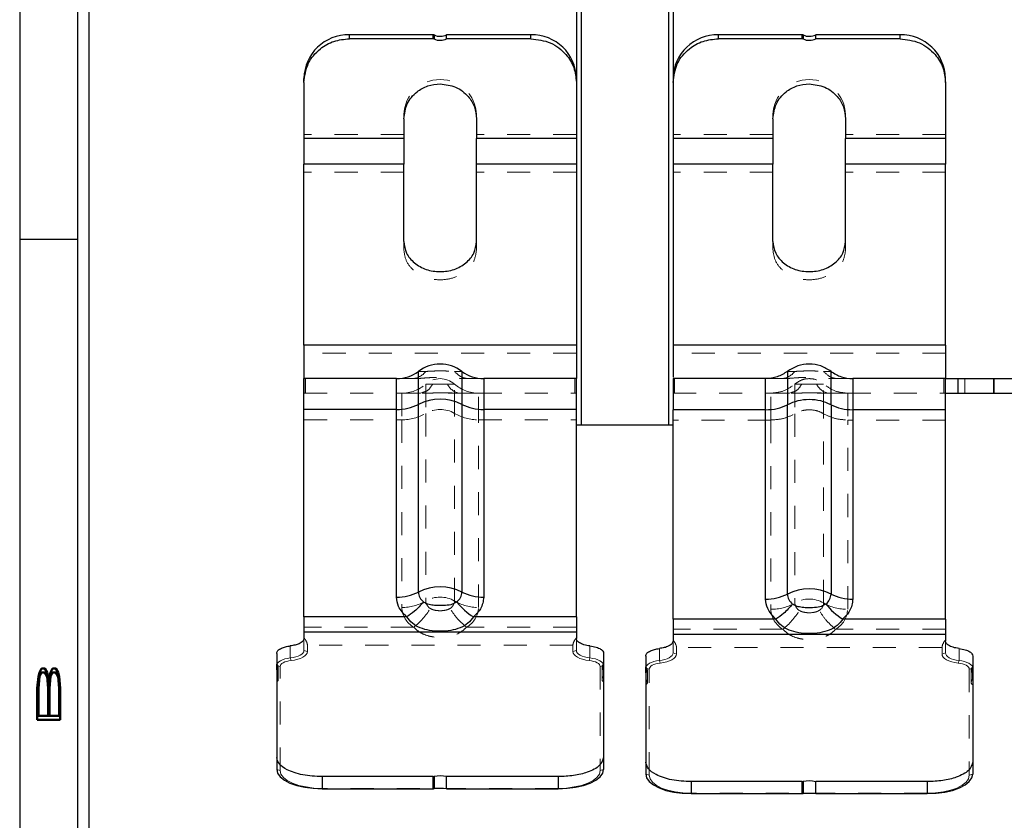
# Model space of a CAD drawing. Header units: inches. Extents: x 7.3 to 43.3, y -43.5 to -20.4.
# Tile 2 of 136: x 7.5 to 11.8, y -38.4 to -35. Entities that reach past the tile are written whole.
import ezdxf

# ---------------------------------------------------------------- set-up
doc = ezdxf.new("R2010")
doc.units = ezdxf.units.IN
doc.header["$LTSCALE"] = 0.5
doc.header["$MEASUREMENT"] = 0
doc.linetypes.add('HIDDEN', pattern=[0.225, 0.15, -0.075])
for name, color, linetype in [('APP-M-S', 30, 'Continuous'), ('PUN-M-S2', 1, 'Continuous'), ('SID-M-D', 42, 'Continuous'), ('SID-M-S', 105, 'Continuous')]:
    doc.layers.add(name, color=color, linetype=linetype)
doc.styles.add('R', font='ROMAND.SHX')

# ---------------------------------------------------------------- blocks, each defined once
blk = doc.blocks.new('*U11')
at = {"layer": 'SID-M-S'}
for p, q in [((-34.55, 22), (-34.55, 0)), ((-34.3, 22), (-34.3, 0)), ((-34.25, 22), (-34.25, 0)), ((-34.55, 7), (-34.3, 7))]:
    blk.add_line(p, q, dxfattribs=at)
at = {"layer": 'SID-M-D', "style": 'R', "width": 4}
blk.add_text('B', height=0.1, rotation=90, dxfattribs=at).set_placement((-34.3738, 4.8463))

msp = doc.modelspace()

# ---------------------------------------------------------------- linework, layer by layer
at = {"layer": 'APP-M-S', "linetype": 'Continuous', "lineweight": 25}
for p, q in [((8.9704, -35.0449), (8.9704, -35.0276)), ((9.3336, -35.0276), (8.9704, -35.0276)), ((9.3336, -35.0449), (9.3336, -35.0276)), ((9.338, -35.0285), (9.338, -35.0459)), ((9.3922, -35.0449), (9.3922, -35.0276)), ((9.7578, -35.0276), (9.3922, -35.0276)), ((9.7578, -35.0449), (9.7578, -35.0276)), ((10.5704, -35.0449), (10.5704, -35.0276)), ((10.9336, -35.0276), (10.5704, -35.0276)), ((10.9336, -35.0449), (10.9336, -35.0276)), ((10.938, -35.0285), (10.938, -35.0459)), ((10.9922, -35.0449), (10.9922, -35.0276)), ((11.3578, -35.0276), (10.9922, -35.0276)), ((11.3578, -35.0449), (11.3578, -35.0276)), ((9.3336, -35.0449), (8.9704, -35.0449)), ((9.7578, -35.0449), (9.3922, -35.0449)), ((10.9336, -35.0449), (10.5704, -35.0449)), ((11.3578, -35.0449), (10.9922, -35.0449)), ((8.7736, -35.2341), (8.7736, -35.2168)), ((8.7736, -35.2341), (8.7736, -35.4769)), ((11.5547, -35.2341), (11.5547, -35.2168)), ((11.5547, -35.2341), (11.5547, -35.4769)), ((9.2066, -35.3919), (9.2066, -35.4769)), ((9.5216, -35.3919), (9.5216, -35.4769)), ((10.8066, -35.3919), (10.8066, -35.4769)), ((11.1216, -35.3919), (11.1216, -35.4769)), ((9.2066, -35.4769), (8.7736, -35.4769)), ((8.7736, -35.4769), (8.7736, -35.5887)), ((9.2066, -35.4769), (9.2066, -35.5887)), ((9.9547, -35.4769), (9.5216, -35.4769)), ((9.5216, -35.5887), (9.5216, -35.4769)), ((10.8066, -35.4769), (10.3736, -35.4769)), ((10.8066, -35.4769), (10.8066, -35.5887)), ((11.5547, -35.4769), (11.1216, -35.4769)), ((11.1216, -35.5887), (11.1216, -35.4769)), ((11.5547, -35.4769), (11.5547, -35.5887)), ((9.2066, -35.5887), (8.7736, -35.5887)), ((8.7736, -36.3729), (8.7736, -35.5887)), ((9.2066, -35.9241), (9.2066, -35.5887)), ((9.5216, -35.9241), (9.5216, -35.5887)), ((9.9547, -35.5887), (9.5216, -35.5887)), ((10.8066, -35.5887), (10.3736, -35.5887)), ((10.8066, -35.9241), (10.8066, -35.5887)), ((11.1216, -35.9241), (11.1216, -35.5887)), ((11.5547, -35.5887), (11.1216, -35.5887)), ((11.5547, -36.3729), (11.5547, -35.5887)), ((9.9547, -36.3729), (8.7736, -36.3729)), ((8.7736, -36.3729), (8.7736, -36.5187)), ((11.5547, -36.3729), (10.3736, -36.3729)), ((11.5547, -36.3729), (11.5547, -36.5187)), ((9.2696, -36.6302), (9.2696, -36.4872)), ((9.4586, -36.4872), (9.4586, -36.6302)), ((9.1751, -36.5187), (8.7736, -36.5187)), ((8.7736, -36.6524), (8.7736, -36.5187)), ((9.1751, -36.6524), (9.1751, -36.5187)), ((9.5531, -36.5187), (9.5531, -36.6524)), ((9.9547, -36.5187), (9.5531, -36.5187)), ((9.9547, -36.6524), (9.9547, -36.5187)), ((10.7751, -36.5187), (10.3736, -36.5187)), ((10.7751, -36.6539), (10.7751, -36.5187)), ((11.1531, -36.5187), (11.1531, -36.6539)), ((11.5547, -36.5187), (11.1531, -36.5187)), ((11.5547, -36.5187), (11.6077, -36.5187)), ((11.6077, -36.5187), (11.6077, -36.5817)), ((11.6077, -36.5187), (11.7641, -36.5187)), ((11.7641, -36.5187), (11.7641, -36.5817)), ((11.7641, -36.5187), (11.9206, -36.5187)), ((11.7641, -36.5817), (11.7641, -36.5187)), ((11.5547, -36.5817), (11.6077, -36.5817)), ((11.6077, -36.5817), (11.7641, -36.5817)), ((11.7641, -36.5817), (11.9206, -36.5817)), ((9.1751, -36.6524), (8.7736, -36.6524)), ((8.7736, -37.5518), (8.7736, -36.6524)), ((9.1751, -37.4661), (9.1751, -36.6524)), ((9.2696, -37.4438), (9.2696, -36.6302)), ((9.4586, -36.6302), (9.4586, -37.4438)), ((9.5531, -36.6524), (9.5531, -37.4661)), ((9.9547, -36.6524), (9.5531, -36.6524)), ((9.9547, -37.5518), (9.9547, -36.6524)), ((10.7751, -36.6539), (10.3736, -36.6539)), ((10.3736, -37.5611), (10.3736, -36.6539)), ((10.7751, -37.4746), (10.7751, -36.6539)), ((10.8696, -37.4526), (10.8696, -36.6318)), ((11.0586, -36.6318), (11.0586, -37.4526)), ((11.1531, -36.6539), (11.1531, -37.4746)), ((11.5547, -36.6539), (11.1531, -36.6539)), ((11.5547, -37.5611), (11.5547, -36.6539)), ((9.2191, -37.5518), (8.7736, -37.5518)), ((8.7736, -37.5518), (8.7736, -37.6177)), ((9.9547, -37.5518), (9.5091, -37.5518)), ((9.9547, -37.5518), (9.9547, -37.6177)), ((10.8191, -37.5611), (10.3736, -37.5611)), ((10.3736, -37.5611), (10.3736, -37.6278)), ((11.5547, -37.5611), (11.1091, -37.5611)), ((11.5547, -37.5611), (11.5547, -37.6278)), ((8.7736, -37.6177), (8.7736, -37.6454)), ((9.9547, -37.6177), (8.7736, -37.6177)), ((9.9547, -37.6177), (9.9547, -37.6454)), ((10.3736, -37.6278), (10.3736, -37.656)), ((11.5547, -37.6278), (10.3736, -37.6278)), ((11.5547, -37.6278), (11.5547, -37.656)), ((8.6555, -37.7098), (8.6555, -37.756)), ((10.0728, -37.7098), (10.0728, -37.756)), ((10.2555, -37.7216), (10.2555, -37.7687)), ((11.6728, -37.7216), (11.6728, -37.7687)), ((8.6555, -37.7808), (8.6555, -37.756)), ((8.6565, -37.7578), (8.6565, -37.7799)), ((10.0718, -37.7799), (10.0718, -37.7578)), ((10.0728, -37.756), (10.0728, -37.7808)), ((10.2555, -37.7939), (10.2555, -37.7687)), ((10.2565, -37.7706), (10.2565, -37.7931)), ((11.6718, -37.7931), (11.6718, -37.7706)), ((11.6728, -37.7687), (11.6728, -37.7939)), ((8.6555, -37.7808), (8.6555, -38.1611)), ((10.0728, -37.7808), (10.0728, -38.1611)), ((10.2555, -37.7939), (10.2555, -38.1814)), ((11.6728, -37.7939), (11.6728, -38.1814)), ((8.6555, -38.1611), (8.6555, -38.2133)), ((10.0728, -38.1611), (10.0728, -38.2133)), ((10.2555, -38.1814), (10.2555, -38.2333)), ((11.6728, -38.1814), (11.6728, -38.2333)), ((8.6555, -38.2133), (8.6592, -38.2295)), ((8.6592, -38.2295), (8.6704, -38.2451)), ((8.6704, -38.2451), (8.6886, -38.2595)), ((8.8523, -38.2443), (8.8523, -38.2965)), ((9.3336, -38.2443), (8.8523, -38.2443)), ((9.3336, -38.2965), (9.3336, -38.2443)), ((9.338, -38.2439), (9.338, -38.2964)), ((9.8759, -38.2443), (9.3922, -38.2443)), ((9.3922, -38.2965), (9.3922, -38.2443)), ((9.8759, -38.2443), (9.8759, -38.2965)), ((10.0396, -38.2595), (10.0578, -38.2451)), ((10.0578, -38.2451), (10.069, -38.2295)), ((10.069, -38.2295), (10.0728, -38.2133)), ((10.2555, -38.2333), (10.2592, -38.2499)), ((11.669, -38.2499), (11.6728, -38.2333)), ((8.6886, -38.2595), (8.7131, -38.2721)), ((8.7131, -38.2721), (8.7429, -38.2825)), ((8.7429, -38.2825), (8.777, -38.2901)), ((9.9513, -38.2901), (9.9853, -38.2825)), ((9.9853, -38.2825), (10.0151, -38.2721)), ((10.0151, -38.2721), (10.0396, -38.2595)), ((10.2592, -38.2499), (10.2704, -38.2658)), ((10.2704, -38.2658), (10.2886, -38.2804)), ((10.2886, -38.2804), (10.3131, -38.2932)), ((10.9336, -38.2661), (10.4523, -38.2661)), ((10.4523, -38.2661), (10.4523, -38.3181)), ((10.9336, -38.3181), (10.9336, -38.2661)), ((10.938, -38.2657), (10.938, -38.318)), ((11.4759, -38.2661), (10.9922, -38.2661)), ((10.9922, -38.3181), (10.9922, -38.2661)), ((11.4759, -38.2661), (11.4759, -38.3181)), ((11.6151, -38.2932), (11.6396, -38.2804)), ((11.6396, -38.2804), (11.6578, -38.2658)), ((11.6578, -38.2658), (11.669, -38.2499)), ((8.777, -38.2901), (8.8139, -38.2949)), ((8.8139, -38.2949), (8.8523, -38.2965)), ((8.8523, -38.2965), (9.3336, -38.2965)), ((9.3922, -38.2965), (9.8759, -38.2965)), ((9.8759, -38.2965), (9.9143, -38.2949)), ((9.9143, -38.2949), (9.9513, -38.2901)), ((10.3131, -38.2932), (10.3429, -38.3038)), ((10.3429, -38.3038), (10.377, -38.3116)), ((10.377, -38.3116), (10.4139, -38.3164)), ((10.4139, -38.3164), (10.4523, -38.3181)), ((10.4523, -38.3181), (10.9336, -38.3181)), ((10.9922, -38.3181), (11.4759, -38.3181)), ((11.4759, -38.3181), (11.5143, -38.3164)), ((11.5143, -38.3164), (11.5513, -38.3116)), ((11.5513, -38.3116), (11.5853, -38.3038)), ((11.5853, -38.3038), (11.6151, -38.2932))]:
    msp.add_line(p, q, dxfattribs=at)
at = {"layer": 'APP-M-S', "linetype": 'HIDDEN', "lineweight": 18}
for p, q in [((8.7736, -35.2168), (8.7736, -35.2341)), ((11.5547, -35.2168), (11.5547, -35.2341)), ((9.2066, -35.3919), (9.2066, -35.3745)), ((9.2066, -35.3745), (9.2066, -35.3919)), ((9.5216, -35.3919), (9.5216, -35.3745)), ((9.5216, -35.3745), (9.5216, -35.3919)), ((10.8066, -35.3919), (10.8066, -35.3745)), ((10.8066, -35.3745), (10.8066, -35.3919)), ((11.1216, -35.3919), (11.1216, -35.3745)), ((11.1216, -35.3745), (11.1216, -35.3919)), ((9.2066, -35.4595), (8.7736, -35.4595)), ((9.9547, -35.4595), (9.5216, -35.4595)), ((10.8066, -35.4595), (10.3736, -35.4595)), ((11.5547, -35.4595), (11.1216, -35.4595)), ((9.2066, -35.6239), (8.7736, -35.6239)), ((9.9547, -35.6239), (9.5216, -35.6239)), ((10.8066, -35.6239), (10.3736, -35.6239)), ((11.5547, -35.6239), (11.1216, -35.6239)), ((9.2066, -35.9593), (9.2066, -35.9241)), ((9.2066, -35.9593), (9.2066, -35.9241)), ((9.5216, -35.9593), (9.5216, -35.9241)), ((9.5216, -35.9593), (9.5216, -35.9241)), ((10.8066, -35.9593), (10.8066, -35.9241)), ((10.8066, -35.9593), (10.8066, -35.9241)), ((11.1216, -35.9593), (11.1216, -35.9241)), ((11.1216, -35.9593), (11.1216, -35.9241)), ((9.9547, -36.4081), (8.7736, -36.4081)), ((11.5547, -36.4081), (10.3736, -36.4081)), ((9.2696, -36.4872), (9.3023, -36.4872)), ((9.4259, -36.4872), (9.4586, -36.4872)), ((10.8696, -36.4872), (10.9023, -36.4872)), ((11.0259, -36.4872), (11.0586, -36.4872)), ((8.7746, -36.5817), (8.7746, -36.5187)), ((8.7746, -36.5187), (8.7746, -36.5817)), ((8.7806, -36.5817), (8.7806, -36.5187)), ((9.2406, -36.5187), (9.249, -36.5182)), ((9.4792, -36.5182), (9.4877, -36.5187)), ((9.9477, -36.5187), (9.9477, -36.5817)), ((9.9537, -36.5187), (9.9537, -36.5817)), ((9.9537, -36.5817), (9.9537, -36.5187)), ((10.3806, -36.5817), (10.3806, -36.5187)), ((10.8406, -36.5187), (10.849, -36.5182)), ((11.0792, -36.5182), (11.0877, -36.5187)), ((11.5477, -36.5187), (11.5477, -36.5817)), ((11.6077, -36.5187), (11.6077, -36.5817)), ((11.6381, -36.5187), (11.6381, -36.5817)), ((9.2785, -36.5817), (9.2856, -36.5788)), ((9.3016, -36.5423), (9.3016, -36.6691)), ((9.332, -36.5423), (9.3016, -36.5423)), ((9.4266, -36.5423), (9.3962, -36.5423)), ((9.4266, -36.6691), (9.4266, -36.5423)), ((10.8785, -36.5817), (10.8856, -36.5788)), ((10.932, -36.5423), (10.9016, -36.5423)), ((11.0266, -36.5423), (10.9962, -36.5423)), ((8.7736, -36.5817), (9.1975, -36.5817)), ((9.1975, -36.5817), (9.1975, -36.697)), ((9.2785, -36.5817), (9.1975, -36.5817)), ((9.5308, -36.5817), (9.4497, -36.5817)), ((9.5308, -36.697), (9.5308, -36.5817)), ((9.5308, -36.5817), (9.9547, -36.5817)), ((10.3736, -36.5817), (10.7975, -36.5817)), ((10.7975, -36.6981), (10.7975, -36.5817)), ((10.8785, -36.5817), (10.7975, -36.5817)), ((11.1308, -36.5817), (11.0497, -36.5817)), ((11.1308, -36.5817), (11.1308, -36.6981)), ((11.1308, -36.5817), (11.5547, -36.5817)), ((8.7736, -36.697), (9.1975, -36.697)), ((9.1975, -36.697), (9.1975, -37.5106)), ((9.3016, -36.6691), (9.3016, -37.4828)), ((9.4266, -37.4828), (9.4266, -36.6691)), ((9.5308, -37.5106), (9.5308, -36.697)), ((9.5308, -36.697), (9.9547, -36.697)), ((10.7975, -36.6981), (10.3736, -36.6981)), ((10.7975, -36.6981), (10.7975, -37.5188)), ((10.9016, -36.6705), (10.9016, -37.4912)), ((11.0266, -37.4912), (11.0266, -36.6705)), ((11.1308, -37.5188), (11.1308, -36.6981)), ((11.5547, -36.6981), (11.1308, -36.6981)), ((9.2497, -37.5964), (8.7736, -37.5964)), ((9.9547, -37.5964), (9.4785, -37.5964)), ((8.7736, -37.6454), (8.7736, -37.6975)), ((8.7736, -37.6454), (8.7736, -37.6975)), ((9.9547, -37.6454), (9.9547, -37.6975)), ((9.9547, -37.6975), (9.9547, -37.6454)), ((10.8497, -37.6053), (10.3736, -37.6053)), ((11.5547, -37.6053), (11.0785, -37.6053)), ((8.7145, -37.7297), (8.7145, -37.6776)), ((8.7886, -37.7024), (8.7886, -37.6748)), ((9.9397, -37.6748), (8.7886, -37.6748)), ((9.9397, -37.6748), (9.9397, -37.7024)), ((10.0137, -37.7297), (10.0137, -37.6776)), ((10.3145, -37.7407), (10.3145, -37.6888)), ((10.3736, -37.656), (10.3736, -37.7079)), ((10.3736, -37.656), (10.3736, -37.7079)), ((10.3886, -37.7128), (10.3886, -37.6847)), ((11.5397, -37.6847), (10.3886, -37.6847)), ((11.5397, -37.6847), (11.5397, -37.7128)), ((11.5547, -37.656), (11.5547, -37.7079)), ((11.5547, -37.7079), (11.5547, -37.656)), ((11.6137, -37.7407), (11.6137, -37.6888)), ((8.6555, -37.756), (8.6555, -37.7098)), ((8.7023, -37.7315), (8.6909, -37.7341)), ((8.7145, -37.7297), (8.7023, -37.7315)), ((8.7268, -37.7279), (8.7145, -37.7297)), ((8.7145, -37.7297), (8.7183, -37.7408)), ((8.7381, -37.7253), (8.7268, -37.7279)), ((8.7483, -37.7219), (8.7381, -37.7253)), ((8.7464, -37.7355), (8.7585, -37.7315)), ((8.7571, -37.7179), (8.7483, -37.7219)), ((8.7641, -37.7133), (8.7571, -37.7179)), ((8.7585, -37.7315), (8.7689, -37.7267)), ((8.7693, -37.7083), (8.7641, -37.7133)), ((8.7689, -37.7267), (8.7773, -37.7212)), ((8.7725, -37.703), (8.7693, -37.7083)), ((8.7736, -37.6975), (8.7725, -37.703)), ((8.7736, -37.6975), (8.7886, -37.7024)), ((8.7773, -37.7212), (8.7835, -37.7153)), ((8.7835, -37.7153), (8.7873, -37.7089)), ((8.7873, -37.7089), (8.7886, -37.7024)), ((9.9397, -37.7024), (9.9547, -37.6975)), ((9.9397, -37.7024), (9.9409, -37.7089)), ((9.9409, -37.7089), (9.9447, -37.7153)), ((9.9447, -37.7153), (9.9509, -37.7212)), ((9.9509, -37.7212), (9.9593, -37.7267)), ((9.9557, -37.703), (9.9547, -37.6975)), ((9.9589, -37.7083), (9.9557, -37.703)), ((9.9641, -37.7133), (9.9589, -37.7083)), ((9.9593, -37.7267), (9.9697, -37.7315)), ((9.9712, -37.7179), (9.9641, -37.7133)), ((9.9697, -37.7315), (9.9819, -37.7355)), ((9.9799, -37.7219), (9.9712, -37.7179)), ((9.9901, -37.7253), (9.9799, -37.7219)), ((10.0015, -37.7279), (9.9901, -37.7253)), ((10.0137, -37.7297), (10.0015, -37.7279)), ((10.01, -37.7408), (10.0137, -37.7297)), ((10.026, -37.7315), (10.0137, -37.7297)), ((10.0373, -37.7341), (10.026, -37.7315)), ((10.0728, -37.756), (10.0728, -37.7098)), ((10.2555, -37.7687), (10.2555, -37.7216)), ((10.3483, -37.7328), (10.3381, -37.7362)), ((10.3571, -37.7287), (10.3483, -37.7328)), ((10.3641, -37.724), (10.3571, -37.7287)), ((10.3693, -37.7189), (10.3641, -37.724)), ((10.3689, -37.7375), (10.3773, -37.732)), ((10.3725, -37.7135), (10.3693, -37.7189)), ((10.3736, -37.7079), (10.3725, -37.7135)), ((10.3736, -37.7079), (10.3886, -37.7128)), ((10.3773, -37.732), (10.3835, -37.7259)), ((10.3835, -37.7259), (10.3873, -37.7194)), ((10.3873, -37.7194), (10.3886, -37.7128)), ((11.5397, -37.7128), (11.5547, -37.7079)), ((11.5397, -37.7128), (11.5409, -37.7194)), ((11.5409, -37.7194), (11.5447, -37.7259)), ((11.5447, -37.7259), (11.5509, -37.732)), ((11.5509, -37.732), (11.5593, -37.7375)), ((11.5557, -37.7135), (11.5547, -37.7079)), ((11.5589, -37.7189), (11.5557, -37.7135)), ((11.5641, -37.724), (11.5589, -37.7189)), ((11.5712, -37.7287), (11.5641, -37.724)), ((11.5799, -37.7328), (11.5712, -37.7287)), ((11.5901, -37.7362), (11.5799, -37.7328)), ((11.6728, -37.7687), (11.6728, -37.7216)), ((8.6565, -37.7565), (8.6555, -37.7619)), ((8.6555, -37.7619), (8.6555, -37.7808)), ((8.6555, -37.7619), (8.6705, -37.7669)), ((8.6597, -37.7512), (8.6565, -37.7565)), ((8.6649, -37.7461), (8.6597, -37.7512)), ((8.6625, -37.8233), (8.6625, -37.7689)), ((8.672, -37.7416), (8.6649, -37.7461)), ((8.6705, -37.7669), (8.6713, -37.7625)), ((8.6705, -38.2182), (8.6705, -37.7669)), ((8.6713, -37.7625), (8.6739, -37.7582)), ((8.6807, -37.7375), (8.672, -37.7416)), ((8.6739, -37.7582), (8.6781, -37.7541)), ((8.6781, -37.7541), (8.6838, -37.7504)), ((8.6909, -37.7341), (8.6807, -37.7375)), ((8.6838, -37.7504), (8.6909, -37.7471)), ((8.6909, -37.7471), (8.6992, -37.7444)), ((8.6992, -37.7444), (8.7084, -37.7423)), ((8.7084, -37.7423), (8.7183, -37.7408)), ((8.7183, -37.7408), (8.7328, -37.7387)), ((8.7328, -37.7387), (8.7464, -37.7355)), ((9.9819, -37.7355), (9.9954, -37.7387)), ((9.9954, -37.7387), (10.01, -37.7408)), ((10.01, -37.7408), (10.0199, -37.7423)), ((10.0199, -37.7423), (10.0291, -37.7444)), ((10.0291, -37.7444), (10.0373, -37.7471)), ((10.0475, -37.7375), (10.0373, -37.7341)), ((10.0373, -37.7471), (10.0444, -37.7504)), ((10.0444, -37.7504), (10.0502, -37.7541)), ((10.0563, -37.7416), (10.0475, -37.7375)), ((10.0502, -37.7541), (10.0544, -37.7582)), ((10.0544, -37.7582), (10.0569, -37.7625)), ((10.0634, -37.7461), (10.0563, -37.7416)), ((10.0569, -37.7625), (10.0578, -37.7669)), ((10.0578, -37.7669), (10.0728, -37.7619)), ((10.0578, -37.7669), (10.0578, -38.2182)), ((10.0685, -37.7512), (10.0634, -37.7461)), ((10.0658, -37.7689), (10.0658, -37.8233)), ((10.0717, -37.7565), (10.0685, -37.7512)), ((10.0728, -37.7619), (10.0717, -37.7565)), ((10.0728, -37.7808), (10.0728, -37.7619)), ((10.2565, -37.768), (10.2555, -37.7735)), ((10.2555, -37.7735), (10.2555, -37.7939)), ((10.2555, -37.7735), (10.2705, -37.7785)), ((10.2597, -37.7626), (10.2565, -37.768)), ((10.2649, -37.7575), (10.2597, -37.7626)), ((10.272, -37.7528), (10.2649, -37.7575)), ((10.2705, -37.7785), (10.2713, -37.774)), ((10.2713, -37.774), (10.2739, -37.7696)), ((10.2807, -37.7487), (10.272, -37.7528)), ((10.2739, -37.7696), (10.2781, -37.7654)), ((10.2781, -37.7654), (10.2838, -37.7617)), ((10.2909, -37.7452), (10.2807, -37.7487)), ((10.2838, -37.7617), (10.2909, -37.7583)), ((10.3023, -37.7426), (10.2909, -37.7452)), ((10.2909, -37.7583), (10.2992, -37.7555)), ((10.2992, -37.7555), (10.3084, -37.7534)), ((10.3145, -37.7407), (10.3023, -37.7426)), ((10.3084, -37.7534), (10.3183, -37.7519)), ((10.3268, -37.7389), (10.3145, -37.7407)), ((10.3145, -37.7407), (10.3183, -37.7519)), ((10.3183, -37.7519), (10.3328, -37.7497)), ((10.3381, -37.7362), (10.3268, -37.7389)), ((10.3328, -37.7497), (10.3464, -37.7465)), ((10.3464, -37.7465), (10.3585, -37.7424)), ((10.3585, -37.7424), (10.3689, -37.7375)), ((11.5593, -37.7375), (11.5697, -37.7424)), ((11.5697, -37.7424), (11.5819, -37.7465)), ((11.5819, -37.7465), (11.5954, -37.7497)), ((11.6015, -37.7389), (11.5901, -37.7362)), ((11.5954, -37.7497), (11.61, -37.7519)), ((11.6137, -37.7407), (11.6015, -37.7389)), ((11.61, -37.7519), (11.6137, -37.7407)), ((11.61, -37.7519), (11.6199, -37.7534)), ((11.626, -37.7426), (11.6137, -37.7407)), ((11.6199, -37.7534), (11.6291, -37.7555)), ((11.6373, -37.7452), (11.626, -37.7426)), ((11.6291, -37.7555), (11.6373, -37.7583)), ((11.6475, -37.7487), (11.6373, -37.7452)), ((11.6373, -37.7583), (11.6444, -37.7617)), ((11.6444, -37.7617), (11.6502, -37.7654)), ((11.6563, -37.7528), (11.6475, -37.7487)), ((11.6502, -37.7654), (11.6544, -37.7696)), ((11.6544, -37.7696), (11.6569, -37.774)), ((11.6634, -37.7575), (11.6563, -37.7528)), ((11.6569, -37.774), (11.6578, -37.7785)), ((11.6578, -37.7785), (11.6728, -37.7735)), ((11.6685, -37.7626), (11.6634, -37.7575)), ((11.6717, -37.768), (11.6685, -37.7626)), ((11.6728, -37.7735), (11.6717, -37.768)), ((11.6728, -37.7939), (11.6728, -37.7735)), ((8.6555, -37.7808), (8.6555, -37.8329)), ((8.6565, -37.7799), (8.6565, -37.8103)), ((10.0718, -37.8103), (10.0718, -37.7799)), ((10.0728, -37.7808), (10.0728, -37.8329)), ((10.2555, -37.7939), (10.2555, -37.8459)), ((10.2565, -37.7931), (10.2565, -37.8228)), ((10.2625, -37.836), (10.2625, -37.7818)), ((10.2705, -38.2383), (10.2705, -37.7785)), ((11.6578, -37.7785), (11.6578, -38.2383)), ((11.6658, -37.7818), (11.6658, -37.836)), ((11.6718, -37.8228), (11.6718, -37.7931)), ((11.6728, -37.7939), (11.6728, -37.8459)), ((8.6555, -38.1611), (8.6555, -38.2133)), ((10.0728, -38.2133), (10.0728, -38.1611)), ((10.2555, -38.1814), (10.2555, -38.2333)), ((11.6728, -38.2333), (11.6728, -38.1814)), ((8.6555, -38.2133), (8.6705, -38.2182)), ((8.674, -38.2332), (8.6705, -38.2182)), ((8.6843, -38.2476), (8.674, -38.2332)), ((10.0543, -38.2332), (10.0439, -38.2476)), ((10.0578, -38.2182), (10.0543, -38.2332)), ((10.0578, -38.2182), (10.0728, -38.2133)), ((10.2555, -38.2333), (10.2705, -38.2383)), ((10.274, -38.2535), (10.2705, -38.2383)), ((11.6578, -38.2383), (11.6543, -38.2535)), ((11.6578, -38.2383), (11.6728, -38.2333)), ((8.7011, -38.2609), (8.6843, -38.2476)), ((8.7237, -38.2726), (8.7011, -38.2609)), ((8.7513, -38.2821), (8.7237, -38.2726)), ((8.7827, -38.2892), (8.7513, -38.2821)), ((9.977, -38.2821), (9.9455, -38.2892)), ((10.0045, -38.2726), (9.977, -38.2821)), ((10.0271, -38.2609), (10.0045, -38.2726)), ((10.0439, -38.2476), (10.0271, -38.2609)), ((10.2843, -38.2682), (10.274, -38.2535)), ((10.3011, -38.2817), (10.2843, -38.2682)), ((10.3237, -38.2936), (10.3011, -38.2817)), ((11.6271, -38.2817), (11.6045, -38.2936)), ((11.6439, -38.2682), (11.6271, -38.2817)), ((11.6543, -38.2535), (11.6439, -38.2682)), ((8.8168, -38.2936), (8.7827, -38.2892)), ((8.8523, -38.2951), (8.8168, -38.2936)), ((8.8523, -38.2965), (8.8523, -38.2951)), ((9.8759, -38.2951), (8.8523, -38.2951)), ((9.9114, -38.2936), (9.8759, -38.2951)), ((9.8759, -38.2951), (9.8759, -38.2965)), ((9.9455, -38.2892), (9.9114, -38.2936)), ((10.3513, -38.3033), (10.3237, -38.2936)), ((10.3827, -38.3106), (10.3513, -38.3033)), ((10.4168, -38.315), (10.3827, -38.3106)), ((10.4523, -38.3165), (10.4168, -38.315)), ((10.4523, -38.3181), (10.4523, -38.3165)), ((11.4759, -38.3165), (10.4523, -38.3165)), ((11.5114, -38.315), (11.4759, -38.3165)), ((11.4759, -38.3165), (11.4759, -38.3181)), ((11.5455, -38.3106), (11.5114, -38.315)), ((11.577, -38.3033), (11.5455, -38.3106)), ((11.6045, -38.2936), (11.577, -38.3033))]:
    msp.add_line(p, q, dxfattribs=at)
at = {"layer": 'APP-M-S', "linetype": 'Continuous', "lineweight": 25}
for centre, radius, start, end in [((8.9667, -35.2207), 0.1932, 88.8908, 178.8461), ((9.3336, -35.0379), 0.0103, 65.0904, 90.037), ((9.3641, -34.9722), 0.0621, 245.1053, 296.9239), ((9.7616, -35.2207), 0.1932, 1.1539, 91.1092), ((10.5667, -35.2207), 0.1932, 88.8908, 178.8461), ((10.9336, -35.0379), 0.0103, 65.0904, 90.037), ((10.9641, -34.9722), 0.0621, 245.1053, 296.9239), ((11.3616, -35.2207), 0.1932, 1.1539, 91.1092), ((9.3336, -35.0553), 0.0103, 65.0904, 90.037), ((9.3641, -34.9895), 0.0621, 245.1053, 296.9239), ((10.9336, -35.0553), 0.0103, 65.0904, 90.037), ((10.9641, -34.9895), 0.0621, 245.1053, 296.9239), ((9.1751, -36.3612), 0.1575, 270, 306.8699), ((9.3641, -36.6132), 0.1575, 53.1301, 126.8699), ((9.5531, -36.3612), 0.1575, 233.1301, 270), ((9.3641, -36.8176), 0.2099, 63.2424, 116.7576), ((9.1771, -36.4491), 0.2034, 269.4543, 297.071), ((9.5512, -36.4491), 0.2034, 242.929, 270.5457), ((9.3641, -37.6312), 0.2099, 63.2424, 116.7576), ((10.9641, -37.6418), 0.2115, 63.4643, 116.5357), ((9.1771, -37.2627), 0.2034, 269.4543, 297.071), ((9.3264, -37.4418), 0.0568, 182.0767, 232.2683), ((9.4019, -37.4418), 0.0568, 307.7317, 357.9233), ((9.5512, -37.2627), 0.2034, 242.929, 270.5457), ((10.7771, -37.2698), 0.2048, 269.4487, 296.8522), ((10.927, -37.4506), 0.0574, 181.9998, 231.9436), ((11.0012, -37.4506), 0.0574, 308.0564, 358.0002), ((11.1511, -37.2698), 0.2048, 243.1478, 270.5513), ((9.6478, -37.3246), 0.2662, 217.5153, 238.6083), ((11.2503, -37.3315), 0.2695, 217.5551, 238.4137), ((8.658, -37.7558), 0.00252, 183.8859, 233.1042), ((8.6486, -37.769), 0.0136, 300.1813, 54.8264), ((10.0796, -37.769), 0.0136, 125.1736, 239.8187), ((10.0703, -37.7558), 0.00252, 306.8958, 356.1141), ((10.258, -37.7685), 0.00258, 183.6936, 232.4119), ((10.2482, -37.7819), 0.014, 301.0561, 54.043), ((11.68, -37.7819), 0.014, 125.957, 238.9439), ((11.6702, -37.7685), 0.00258, 307.5881, 356.3064), ((9.3337, -38.2224), 0.0219, 269.8118, 281.2638), ((9.3641, -38.3759), 0.1346, 77.9182, 101.1896), ((10.9337, -38.2446), 0.0216, 269.81, 281.4712), ((10.9641, -38.3953), 0.1322, 77.6949, 101.3962)]:
    msp.add_arc(centre, radius, start, end, dxfattribs=at)
at = {"layer": 'APP-M-S', "linetype": 'HIDDEN', "lineweight": 18}
for centre, radius, start, end in [((9.3641, -35.379), 0.1575, 1.6416, 178.3584), ((10.9641, -35.379), 0.1575, 1.6416, 178.3584), ((9.2372, -36.4357), 0.083, 272.3415, 321.6907), ((10.8372, -36.4357), 0.083, 272.3415, 321.6907), ((9.3641, -36.6132), 0.0945, 48.5904, 131.4096), ((9.1975, -36.4242), 0.1575, 270, 311.4096), ((9.4574, -36.5151), 0.067, 203.9226, 263.3778), ((9.5308, -36.4242), 0.1575, 228.5904, 270), ((11.0574, -36.5151), 0.067, 203.9226, 263.3778), ((9.3641, -36.7763), 0.124, 59.7421, 120.2579), ((9.2002, -36.4983), 0.1987, 269.2232, 300.7032), ((9.5281, -36.4983), 0.1987, 239.2968, 270.7768), ((9.3641, -37.5899), 0.124, 59.7421, 120.2579), ((10.9641, -37.5994), 0.125, 59.9891, 120.0109), ((9.2002, -37.3119), 0.1987, 269.2232, 300.7032), ((9.3031, -37.505), 0.1058, 183.0524, 239.7116), ((9.0712, -37.3675), 0.2902, 307.9567, 329.4699), ((9.3412, -37.4807), 0.0397, 183.0524, 239.7116), ((9.387, -37.4807), 0.0397, 300.2884, 356.9476), ((9.5281, -37.3119), 0.1987, 239.2968, 270.7768), ((9.4251, -37.505), 0.1058, 300.2884, 356.9476), ((10.8002, -37.3187), 0.2001, 269.2149, 300.4608), ((10.9042, -37.5133), 0.1068, 182.9439, 239.3804), ((10.9416, -37.4891), 0.0401, 182.9439, 239.3803), ((10.9866, -37.4891), 0.0401, 300.6196, 357.0561), ((11.128, -37.3187), 0.2001, 239.5392, 270.7851), ((11.0241, -37.5133), 0.1068, 300.6196, 357.0561), ((10.668, -37.374), 0.2941, 308.1603, 329.4205)]:
    msp.add_arc(centre, radius, start, end, dxfattribs=at)
for centre, major_axis, ratio, start_param, end_param in [((7.7069, -37.318), (1.0805, -0.3642), 0.13843, 0.046623, 0.213353), ((11.0214, -37.318), (1.0805, 0.3642), 0.13843, 2.928239, 3.094969), ((9.3069, -37.3293), (1.0805, -0.363), 0.141119, 0.047372, 0.214102), ((12.6214, -37.3293), (1.0805, 0.363), 0.141119, 2.92749, 3.09422), ((8.6655, -37.8114), (0.00989, -0.00388), 0.374244, 3.2872, 3.738227), ((8.6025, -37.8036), (0.0594, -0.0233), 0.374244, 5.940923, 6.87982), ((10.1258, -37.8036), (0.0594, 0.0233), 0.374244, 2.544958, 3.483855), ((10.0628, -37.8114), (0.00989, 0.00388), 0.374244, 5.686551, 6.137578), ((10.2655, -37.8239), (0.00989, -0.00389), 0.381282, 3.29034, 3.741367), ((10.2025, -37.8163), (0.0593, -0.0233), 0.381282, 5.944063, 6.88296), ((11.7258, -37.8163), (0.0593, 0.0233), 0.381282, 2.541818, 3.480715), ((11.6628, -37.8239), (0.00989, 0.00389), 0.381282, 5.683411, 6.134438)]:
    msp.add_ellipse(centre, major_axis=major_axis, ratio=ratio, start_param=start_param, end_param=end_param, dxfattribs=at)
at = {"layer": 'APP-M-S', "linetype": 'Continuous', "lineweight": 25}
for centre, major_axis, ratio, start_param, end_param in [((9.3336, -38.2956), (0.01, 0), 0.092749, 4.712389, 5.163416), ((9.3641, -38.3014), (0.06, 0), 0.092749, 1.082926, 2.021823), ((10.9336, -38.317), (0.01, 0), 0.101997, 4.712389, 5.163416), ((10.9641, -38.3235), (0.06, 0), 0.101997, 1.082926, 2.021823)]:
    msp.add_ellipse(centre, major_axis=major_axis, ratio=ratio, start_param=start_param, end_param=end_param, dxfattribs=at)
for points, knots in [([(8.7736, -35.2341), (8.7773, -35.2064), (8.7847, -35.1508), (8.8374, -35.0887), (8.9023, -35.0515), (8.9477, -35.0471), (8.9704, -35.0449)], [0, 0, 0, 0, 0.279619, 0.559238, 0.779619, 1, 1, 1, 1]), ([(9.7578, -35.0449), (9.7867, -35.0485), (9.8445, -35.0556), (9.9092, -35.1063), (9.9478, -35.1687), (9.9524, -35.2123), (9.9547, -35.2341)], [0, 0, 0, 0, 0.279619, 0.559238, 0.779619, 1, 1, 1, 1]), ([(10.3736, -35.2341), (10.3773, -35.2064), (10.3847, -35.1508), (10.4374, -35.0887), (10.5023, -35.0515), (10.5477, -35.0471), (10.5704, -35.0449)], [0, 0, 0, 0, 0.279619, 0.559238, 0.779619, 1, 1, 1, 1]), ([(11.3578, -35.0449), (11.3867, -35.0485), (11.4445, -35.0556), (11.5092, -35.1063), (11.5478, -35.1687), (11.5524, -35.2123), (11.5547, -35.2341)], [0, 0, 0, 0, 0.279619, 0.559238, 0.779619, 1, 1, 1, 1]), ([(9.2066, -35.3919), (9.2096, -35.3697), (9.2156, -35.3252), (9.2577, -35.2755), (9.3096, -35.2458), (9.346, -35.2423), (9.3641, -35.2405)], [0, 0, 0, 0, 0.279619, 0.559238, 0.779619, 1, 1, 1, 1]), ([(9.3641, -35.2405), (9.3872, -35.2434), (9.4334, -35.2491), (9.4852, -35.2896), (9.5161, -35.3395), (9.5198, -35.3744), (9.5216, -35.3919)], [0, 0, 0, 0, 0.279619, 0.559238, 0.779619, 1, 1, 1, 1]), ([(10.8066, -35.3919), (10.8096, -35.3697), (10.8156, -35.3252), (10.8577, -35.2755), (10.9096, -35.2458), (10.946, -35.2423), (10.9641, -35.2405)], [0, 0, 0, 0, 0.279619, 0.559238, 0.779619, 1, 1, 1, 1]), ([(10.9641, -35.2405), (10.9872, -35.2434), (11.0334, -35.2491), (11.0852, -35.2896), (11.1161, -35.3395), (11.1198, -35.3744), (11.1216, -35.3919)], [0, 0, 0, 0, 0.279619, 0.559238, 0.779619, 1, 1, 1, 1]), ([(9.2066, -35.9241), (9.209, -35.9412), (9.2137, -35.9754), (9.2502, -36.0188), (9.3022, -36.0479), (9.3641, -36.0581), (9.426, -36.0479), (9.4781, -36.0188), (9.5145, -35.9754), (9.5192, -35.9412), (9.5216, -35.9241)], [0, 0, 0, 0, 0.124997, 0.249993, 0.374989, 0.499985, 0.624977, 0.749969, 0.874965, 1, 1, 1, 1]), ([(10.8066, -35.9241), (10.809, -35.9412), (10.8137, -35.9754), (10.8502, -36.0188), (10.9022, -36.0479), (10.9641, -36.0581), (11.026, -36.0479), (11.0781, -36.0188), (11.1145, -35.9754), (11.1192, -35.9412), (11.1216, -35.9241)], [0, 0, 0, 0, 0.124997, 0.249993, 0.374989, 0.499985, 0.624977, 0.749969, 0.874965, 1, 1, 1, 1]), ([(10.8696, -36.4872), (10.8696, -36.4895), (10.8696, -36.4941), (10.8696, -36.5285), (10.8696, -36.5745), (10.8696, -36.6127), (10.8696, -36.6318)], [0, 0, 0, 0, 0.279903, 0.559806, 0.779903, 1, 1, 1, 1]), ([(11.0586, -36.6318), (11.0586, -36.6079), (11.0586, -36.5599), (11.0586, -36.5164), (11.0586, -36.4914), (11.0586, -36.4886), (11.0586, -36.4872)], [0, 0, 0, 0, 0.279903, 0.559806, 0.779903, 1, 1, 1, 1]), ([(9.2191, -37.5518), (9.2052, -37.5372), (9.1802, -37.5111), (9.1767, -37.4799), (9.1751, -37.4661)], [0, 0, 0, 0, 0.559401, 1, 1, 1, 1]), ([(9.5531, -37.4661), (9.5506, -37.4836), (9.5461, -37.515), (9.5204, -37.5406), (9.5091, -37.5518)], [0, 0, 0, 0, 0.559401, 1, 1, 1, 1]), ([(10.8191, -37.5611), (10.8052, -37.5464), (10.7802, -37.5201), (10.7767, -37.4885), (10.7751, -37.4746)], [0, 0, 0, 0, 0.5594012, 1, 1, 1, 1]), ([(11.1531, -37.4746), (11.1506, -37.4923), (11.1461, -37.524), (11.1204, -37.5497), (11.1091, -37.5611)], [0, 0, 0, 0, 0.5594012, 1, 1, 1, 1]), ([(9.2916, -37.4867), (9.2791, -37.5012), (9.2567, -37.5271), (9.2306, -37.5443), (9.2191, -37.5518)], [0, 0, 0, 0, 0.559489, 1, 1, 1, 1]), ([(9.4366, -37.4867), (9.4302, -37.4904), (9.4161, -37.4988), (9.3863, -37.5026), (9.3556, -37.5035), (9.3282, -37.5009), (9.3067, -37.4963), (9.2964, -37.4897), (9.2916, -37.4867)], [0, 0, 0, 0, 0.159436, 0.354458, 0.568947, 0.732337, 0.877544, 1, 1, 1, 1]), ([(10.8916, -37.4958), (10.8791, -37.5103), (10.8567, -37.5362), (10.8306, -37.5535), (10.8191, -37.5611)], [0, 0, 0, 0, 0.559489, 1, 1, 1, 1]), ([(11.0366, -37.4958), (11.0302, -37.4996), (11.0161, -37.508), (10.9863, -37.5119), (10.9556, -37.5128), (10.9282, -37.5102), (10.9067, -37.5055), (10.8964, -37.4989), (10.8916, -37.4958)], [0, 0, 0, 0, 0.159436, 0.354458, 0.568947, 0.732337, 0.877544, 1, 1, 1, 1]), ([(9.5091, -37.5518), (9.5016, -37.5616), (9.4868, -37.5811), (9.4525, -37.6002), (9.4109, -37.6116), (9.3641, -37.6153), (9.3173, -37.6116), (9.2758, -37.6002), (9.2415, -37.5811), (9.2266, -37.5616), (9.2191, -37.5518)], [0, 0, 0, 0, 0.127724, 0.254124, 0.378155, 0.49999, 0.621824, 0.74587, 0.872273, 1, 1, 1, 1]), ([(11.1091, -37.5611), (11.1016, -37.571), (11.0868, -37.5907), (11.0525, -37.61), (11.0109, -37.6216), (10.9641, -37.6253), (10.9173, -37.6216), (10.8758, -37.61), (10.8415, -37.5907), (10.8266, -37.571), (10.8191, -37.5611)], [0, 0, 0, 0, 0.127724, 0.254124, 0.378155, 0.49999, 0.621824, 0.74587, 0.872273, 1, 1, 1, 1]), ([(8.7736, -37.6454), (8.7725, -37.6494), (8.7705, -37.6576), (8.7554, -37.6675), (8.7362, -37.6744), (8.7217, -37.6765), (8.7145, -37.6776)], [0, 0, 0, 0, 0.279732, 0.5594638, 0.7797319, 1, 1, 1, 1]), ([(10.0137, -37.6776), (10.0046, -37.6761), (9.9863, -37.6732), (9.9676, -37.6646), (9.9566, -37.655), (9.9553, -37.6486), (9.9547, -37.6454)], [0, 0, 0, 0, 0.279732, 0.559464, 0.779732, 1, 1, 1, 1]), ([(8.6555, -37.7098), (8.6565, -37.7057), (8.6586, -37.6975), (8.6737, -37.6877), (8.6929, -37.6808), (8.7073, -37.6786), (8.7145, -37.6776)], [0, 0, 0, 0, 0.279732, 0.5594638, 0.7797319, 1, 1, 1, 1]), ([(10.0137, -37.6776), (10.0229, -37.679), (10.0411, -37.6819), (10.0598, -37.6905), (10.0709, -37.7001), (10.0721, -37.7066), (10.0728, -37.7098)], [0, 0, 0, 0, 0.279732, 0.559464, 0.779732, 1, 1, 1, 1]), ([(10.2555, -37.7216), (10.2565, -37.7174), (10.2586, -37.7091), (10.2737, -37.6991), (10.2929, -37.6921), (10.3073, -37.6899), (10.3145, -37.6888)], [0, 0, 0, 0, 0.279732, 0.559464, 0.779732, 1, 1, 1, 1]), ([(10.3736, -37.656), (10.3725, -37.6601), (10.3705, -37.6685), (10.3554, -37.6785), (10.3362, -37.6855), (10.3217, -37.6877), (10.3145, -37.6888)], [0, 0, 0, 0, 0.279732, 0.559464, 0.779732, 1, 1, 1, 1]), ([(11.6137, -37.6888), (11.6046, -37.6873), (11.5863, -37.6844), (11.5676, -37.6756), (11.5566, -37.6658), (11.5553, -37.6592), (11.5547, -37.656)], [0, 0, 0, 0, 0.279732, 0.5594638, 0.7797319, 1, 1, 1, 1]), ([(11.6137, -37.6888), (11.6229, -37.6903), (11.6411, -37.6932), (11.6598, -37.702), (11.6709, -37.7118), (11.6721, -37.7183), (11.6728, -37.7216)], [0, 0, 0, 0, 0.279732, 0.559464, 0.779732, 1, 1, 1, 1]), ([(8.8523, -38.2443), (8.8234, -38.2428), (8.7657, -38.2396), (8.701, -38.2174), (8.6623, -38.1899), (8.6578, -38.1707), (8.6555, -38.1611)], [0, 0, 0, 0, 0.279619, 0.559238, 0.779619, 1, 1, 1, 1]), ([(10.0728, -38.1611), (10.0691, -38.1734), (10.0616, -38.1978), (10.0089, -38.2251), (9.944, -38.2414), (9.8986, -38.2434), (9.8759, -38.2443)], [0, 0, 0, 0, 0.279619, 0.5592379, 0.779619, 1, 1, 1, 1]), ([(10.4523, -38.2661), (10.4234, -38.2645), (10.3657, -38.2613), (10.301, -38.2387), (10.2623, -38.2107), (10.2578, -38.1912), (10.2555, -38.1814)], [0, 0, 0, 0, 0.279619, 0.559238, 0.779619, 1, 1, 1, 1]), ([(11.6728, -38.1814), (11.6691, -38.1938), (11.6616, -38.2187), (11.6089, -38.2466), (11.544, -38.2632), (11.4986, -38.2652), (11.4759, -38.2661)], [0, 0, 0, 0, 0.279619, 0.559238, 0.779619, 1, 1, 1, 1])]:
    msp.add_open_spline(points, degree=3, knots=knots, dxfattribs=at)
at = {"layer": 'APP-M-S', "linetype": 'HIDDEN', "lineweight": 18}
for points, knots in [([(9.2066, -35.9593), (9.209, -35.9764), (9.2137, -36.0106), (9.2502, -36.0541), (9.3022, -36.0831), (9.3641, -36.0933), (9.426, -36.0831), (9.4781, -36.0541), (9.5145, -36.0106), (9.5192, -35.9764), (9.5216, -35.9593)], [0, 0, 0, 0, 0.124997, 0.249993, 0.374989, 0.499985, 0.624977, 0.749969, 0.874965, 1, 1, 1, 1]), ([(10.8066, -35.9593), (10.809, -35.9764), (10.8137, -36.0106), (10.8502, -36.0541), (10.9022, -36.0831), (10.9641, -36.0933), (11.026, -36.0831), (11.0781, -36.0541), (11.1145, -36.0106), (11.1192, -35.9764), (11.1216, -35.9593)], [0, 0, 0, 0, 0.124997, 0.249993, 0.374989, 0.499985, 0.624977, 0.749969, 0.874965, 1, 1, 1, 1]), ([(9.3023, -36.4872), (9.3083, -36.487), (9.3214, -36.4865), (9.3461, -36.485), (9.3741, -36.4846), (9.4026, -36.4862), (9.4186, -36.4869), (9.4259, -36.4872)], [0, 0, 0, 0, 0.164606, 0.358525, 0.567844, 0.802962, 1, 1, 1, 1]), ([(9.4259, -36.4872), (9.4366, -36.4972), (9.4556, -36.5151), (9.4779, -36.5176), (9.4877, -36.5187)], [0, 0, 0, 0, 0.559489, 1, 1, 1, 1]), ([(10.9023, -36.4872), (10.9083, -36.487), (10.9214, -36.4865), (10.9461, -36.485), (10.9741, -36.4846), (11.0026, -36.4862), (11.0186, -36.4869), (11.0259, -36.4872)], [0, 0, 0, 0, 0.164606, 0.358525, 0.567844, 0.802962, 1, 1, 1, 1]), ([(11.0259, -36.4872), (11.0366, -36.4972), (11.0556, -36.5151), (11.0779, -36.5176), (11.0877, -36.5187)], [0, 0, 0, 0, 0.559489, 1, 1, 1, 1]), ([(9.1751, -36.5187), (9.1791, -36.5187), (9.1861, -36.5187), (9.2239, -36.5187), (9.2406, -36.5187)], [0, 0, 0, 0, 0.559089, 1, 1, 1, 1]), ([(9.2489, -36.5182), (9.2557, -36.5182), (9.2694, -36.5182), (9.2973, -36.5158), (9.3293, -36.5135), (9.3641, -36.5125), (9.399, -36.5135), (9.431, -36.5158), (9.4588, -36.5182), (9.4725, -36.5182), (9.4794, -36.5182)], [0, 0, 0, 0, 0.126071, 0.251637, 0.376247, 0.499995, 0.623718, 0.748341, 0.873917, 1, 1, 1, 1]), ([(9.4877, -36.5187), (9.5083, -36.5187), (9.5453, -36.5187), (9.5507, -36.5187), (9.5531, -36.5187)], [0, 0, 0, 0, 0.55909, 1, 1, 1, 1]), ([(10.7751, -36.5187), (10.7791, -36.5187), (10.7861, -36.5187), (10.8239, -36.5187), (10.8406, -36.5187)], [0, 0, 0, 0, 0.559089, 1, 1, 1, 1]), ([(10.8489, -36.5182), (10.8557, -36.5182), (10.8694, -36.5182), (10.8973, -36.5158), (10.9293, -36.5135), (10.9641, -36.5125), (10.999, -36.5135), (11.031, -36.5158), (11.0588, -36.5182), (11.0725, -36.5182), (11.0794, -36.5182)], [0, 0, 0, 0, 0.126071, 0.251637, 0.376247, 0.499995, 0.623718, 0.748341, 0.873917, 1, 1, 1, 1]), ([(11.0877, -36.5187), (11.1083, -36.5187), (11.1453, -36.5187), (11.1507, -36.5187), (11.1531, -36.5187)], [0, 0, 0, 0, 0.55909, 1, 1, 1, 1]), ([(9.4497, -36.5817), (9.4354, -36.5813), (9.4073, -36.5806), (9.3561, -36.5795), (9.3114, -36.581), (9.2896, -36.5814), (9.2785, -36.5817)], [0, 0, 0, 0, 0.285304, 0.557294, 0.773674, 1, 1, 1, 1]), ([(9.2856, -36.5788), (9.2941, -36.5769), (9.3113, -36.573), (9.3251, -36.5526), (9.332, -36.5423)], [0, 0, 0, 0, 0.496908, 1, 1, 1, 1]), ([(9.2858, -36.581), (9.2975, -36.5811), (9.3147, -36.5812), (9.3428, -36.5807), (9.364, -36.5806), (9.3796, -36.5806), (9.3874, -36.5807), (9.3885, -36.5808)], [0, 0, 0, 0, 0.3976049, 0.5899053, 0.7796572, 0.9694118, 1, 1, 1, 1]), ([(9.3962, -36.5423), (9.3907, -36.5422), (9.3792, -36.542), (9.3613, -36.5418), (9.3451, -36.5421), (9.3363, -36.5422), (9.332, -36.5423)], [0, 0, 0, 0, 0.2733174, 0.5618379, 0.7868101, 1, 1, 1, 1]), ([(11.0497, -36.5817), (11.0354, -36.5813), (11.0073, -36.5806), (10.9561, -36.5795), (10.9114, -36.581), (10.8896, -36.5814), (10.8785, -36.5817)], [0, 0, 0, 0, 0.285304, 0.557294, 0.773674, 1, 1, 1, 1]), ([(10.8856, -36.5788), (10.8941, -36.5769), (10.9113, -36.573), (10.9251, -36.5526), (10.932, -36.5423)], [0, 0, 0, 0, 0.496908, 1, 1, 1, 1]), ([(10.8858, -36.581), (10.8975, -36.5811), (10.9147, -36.5812), (10.9428, -36.5807), (10.964, -36.5806), (10.9796, -36.5806), (10.9874, -36.5807), (10.9885, -36.5808)], [0, 0, 0, 0, 0.3976049, 0.5899053, 0.7796572, 0.9694118, 1, 1, 1, 1]), ([(10.9016, -36.5423), (10.9016, -36.5444), (10.9016, -36.5487), (10.9016, -36.586), (10.9016, -36.6385), (10.9016, -36.6705)], [0, 0, 0, 0, 0.280373, 0.560747, 1, 1, 1, 1]), ([(10.9962, -36.5423), (10.9907, -36.5422), (10.9792, -36.542), (10.9613, -36.5418), (10.9451, -36.5421), (10.9363, -36.5422), (10.932, -36.5423)], [0, 0, 0, 0, 0.2733174, 0.5618379, 0.7868101, 1, 1, 1, 1]), ([(11.0266, -36.6705), (11.0266, -36.6493), (11.0266, -36.6071), (11.0266, -36.5557), (11.0266, -36.5474), (11.0266, -36.5423)], [0, 0, 0, 0, 0.280373, 0.560747, 1, 1, 1, 1]), ([(9.3885, -36.5808), (9.3943, -36.5808), (9.4145, -36.5811), (9.4308, -36.5811), (9.4424, -36.581)], [0, 0, 0, 0, 0.2891105, 1, 1, 1, 1]), ([(10.9885, -36.5808), (10.9943, -36.5808), (11.0145, -36.5811), (11.0308, -36.5811), (11.0424, -36.581)], [0, 0, 0, 0, 0.2891105, 1, 1, 1, 1]), ([(9.3212, -37.515), (9.324, -37.5165), (9.3298, -37.5198), (9.344, -37.5238), (9.3641, -37.5257), (9.3841, -37.5238), (9.3984, -37.5198), (9.4042, -37.5166), (9.407, -37.515)], [0, 0, 0, 0, 0.115919, 0.239492, 0.499983, 0.76048, 0.881703, 1, 1, 1, 1]), ([(9.4785, -37.5964), (9.4638, -37.5837), (9.4374, -37.5611), (9.4163, -37.5291), (9.407, -37.515)], [0, 0, 0, 0, 0.559355, 1, 1, 1, 1]), ([(10.9212, -37.5236), (10.924, -37.5252), (10.9298, -37.5285), (10.944, -37.5325), (10.9641, -37.5345), (10.9841, -37.5325), (10.9984, -37.5285), (11.0042, -37.5252), (11.007, -37.5236)], [0, 0, 0, 0, 0.115919, 0.239492, 0.499983, 0.76048, 0.881703, 1, 1, 1, 1]), ([(11.0785, -37.6053), (11.0638, -37.5925), (11.0374, -37.5698), (11.0163, -37.5377), (11.007, -37.5236)], [0, 0, 0, 0, 0.559355, 1, 1, 1, 1]), ([(9.2497, -37.5964), (9.257, -37.6033), (9.2711, -37.6168), (9.2993, -37.6305), (9.3307, -37.6389), (9.3641, -37.6416), (9.3976, -37.6389), (9.4289, -37.6305), (9.4571, -37.6168), (9.4713, -37.6033), (9.4785, -37.5964)], [0, 0, 0, 0, 0.1325263, 0.2594742, 0.3813038, 0.4999967, 0.6186933, 0.7405209, 0.8674725, 1, 1, 1, 1]), ([(10.8497, -37.6053), (10.857, -37.6122), (10.8711, -37.6259), (10.8993, -37.6397), (10.9307, -37.6482), (10.9641, -37.6509), (10.9976, -37.6482), (11.0289, -37.6397), (11.0571, -37.6259), (11.0713, -37.6122), (11.0785, -37.6053)], [0, 0, 0, 0, 0.132526, 0.259474, 0.381304, 0.499997, 0.618693, 0.740521, 0.867472, 1, 1, 1, 1])]:
    msp.add_open_spline(points, degree=3, knots=knots, dxfattribs=at)
at = {"layer": 'APP-M-S', "linetype": 'Continuous', "lineweight": 25}
for points in [[(10.8696, -36.4872), (10.8552, -36.4963), (10.8262, -36.5144), (10.7922, -36.5173), (10.7751, -36.5187)], [(11.0586, -36.4872), (11.0441, -36.4783), (11.0152, -36.4605), (10.9641, -36.4533), (10.913, -36.4605), (10.8841, -36.4783), (10.8696, -36.4872)], [(11.0586, -36.4872), (11.0731, -36.4963), (11.102, -36.5144), (11.1361, -36.5173), (11.1531, -36.5187)], [(10.3736, -36.5187), (10.3736, -36.5204), (10.3736, -36.5238), (10.3736, -36.5515), (10.3736, -36.5934), (10.3736, -36.6337), (10.3736, -36.6539)], [(11.5547, -36.6539), (11.5547, -36.6337), (11.5547, -36.5934), (11.5547, -36.5515), (11.5547, -36.5238), (11.5547, -36.5204), (11.5547, -36.5187)], [(11.0586, -36.6318), (11.0441, -36.6256), (11.0152, -36.6132), (10.9641, -36.608), (10.913, -36.6132), (10.8841, -36.6256), (10.8696, -36.6318)], [(10.7751, -36.6539), (10.7922, -36.6529), (10.8262, -36.6509), (10.8552, -36.6382), (10.8696, -36.6318)], [(11.0586, -36.6318), (11.0731, -36.6382), (11.102, -36.6509), (11.1361, -36.6529), (11.1531, -36.6539)]]:
    msp.add_open_spline(points, degree=3, dxfattribs=at)
at = {"layer": 'APP-M-S', "linetype": 'HIDDEN', "lineweight": 18}
for points in [[(10.9016, -36.5423), (10.911, -36.5357), (10.9296, -36.5224), (10.9641, -36.5168), (10.9986, -36.5224), (11.0173, -36.5357), (11.0266, -36.5423)], [(10.7975, -36.5817), (10.8166, -36.5799), (10.8549, -36.5763), (10.8861, -36.5536), (10.9016, -36.5423)], [(11.1308, -36.5817), (11.1116, -36.5799), (11.0733, -36.5763), (11.0422, -36.5536), (11.0266, -36.5423)], [(11.0266, -36.6705), (11.0173, -36.6658), (10.9986, -36.6565), (10.9641, -36.6526), (10.9296, -36.6565), (10.911, -36.6658), (10.9016, -36.6705)], [(10.7975, -36.6981), (10.8166, -36.6968), (10.8549, -36.6943), (10.8861, -36.6784), (10.9016, -36.6705)], [(11.0266, -36.6705), (11.0422, -36.6784), (11.0733, -36.6943), (11.1116, -36.6968), (11.1308, -36.6981)]]:
    msp.add_open_spline(points, degree=3, dxfattribs=at)
at = {"layer": 'PUN-M-S2', "linetype": 'Continuous', "lineweight": 25}
for p, q in [((9.9547, -34.0187), (9.9547, -36.5187)), ((9.9747, -34.0187), (9.9747, -36.7187)), ((10.3536, -34.0187), (10.3536, -36.7187)), ((10.3736, -34.0187), (10.3736, -36.5118)), ((9.9547, -36.7187), (9.9747, -36.7187)), ((9.9747, -36.7187), (10.3536, -36.7187)), ((10.3536, -36.7187), (10.3736, -36.7187))]:
    msp.add_line(p, q, dxfattribs=at)
at = {"layer": 'PUN-M-S2', "linetype": 'HIDDEN', "lineweight": 18}
for p, q in [((9.9747, -34.0187), (9.9747, -36.7187)), ((10.3536, -34.0187), (10.3536, -36.7187))]:
    msp.add_line(p, q, dxfattribs=at)

# ---------------------------------------------------------------- block references
at = {"layer": 'SID-M-D'}
msp.add_blockref('*U11', (42.0913, -42.9132), dxfattribs=at)

doc.saveas('drawing.dxf')
